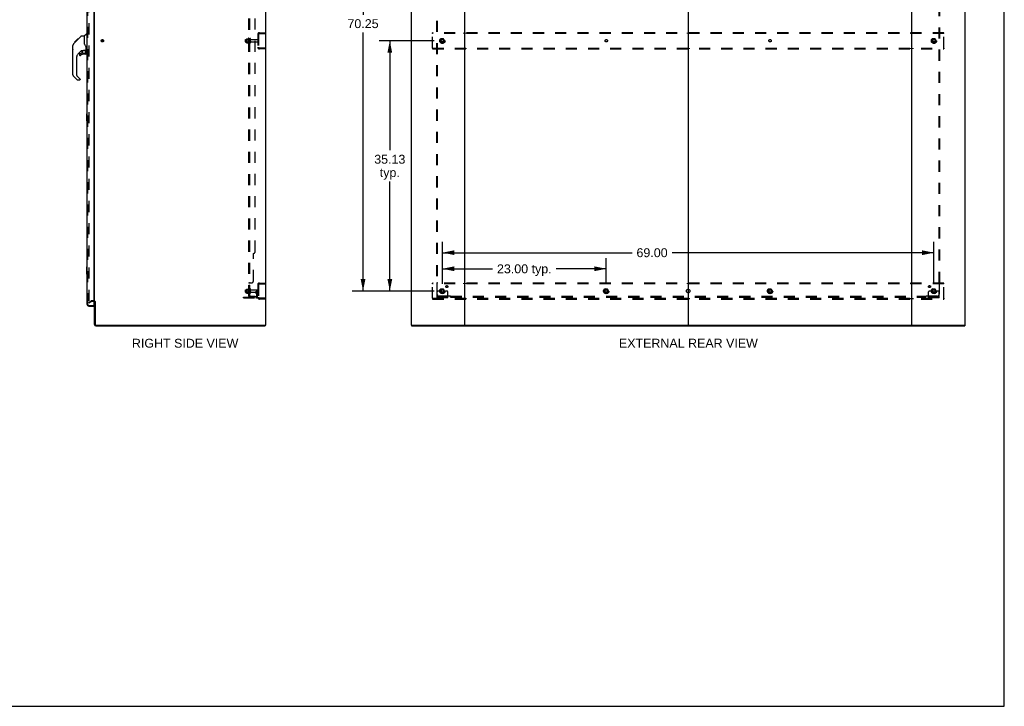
# Model space of a CAD drawing. Header units: inches. Extents: x 0 to 283, y 0 to 183.
# Tile 60 of 63: x 145 to 283, y 0 to 96. Entities that reach past the tile are written whole.
import ezdxf

# ---------------------------------------------------------------- set-up
doc = ezdxf.new("R2010")
doc.units = ezdxf.units.IN
doc.header["$LTSCALE"] = 15.583333
doc.header["$MEASUREMENT"] = 0
doc.linetypes.add('DOT', pattern=[0.2, 0.1, -0.1])
doc.linetypes.add('HIDDEN', pattern=[0.2, 0.1, -0.1])
doc.layers.get('0').update_dxf_attribs({"linetype": 'CONTINUOUS'})
for name, color, linetype in [('DEFAULT_2', 8, 'HIDDEN'), ('DIMENSIONS', 7, 'CONTINUOUS'), ('LEFTHAND_DOOR_ASSEMBLY', 7, 'CONTINUOUS'), ('RIGHTHAND_DOOR_ASSEMBLY', 7, 'CONTINUOUS'), ('SUBPANEL', 7, 'CONTINUOUS')]:
    doc.layers.add(name, color=color, linetype=linetype)
doc.styles.get("Standard").update_dxf_attribs({"font": 'arial.ttf'})
doc.dimstyles.new('DIMSTYLE_1', dxfattribs={"dimtxt": 1.25, "dimasz": 1.666667, "dimexe": 0.09, "dimexo": 0.07, "dimgap": 0.0375, "dimtad": 0, "dimtih": 1, "dimtoh": 1, "dimzin": 4, "dimdsep": 46, "dimtxsty": 'Standard', "dimblk": '_FILLED', "dimblk1": '_FILLED', "dimblk2": '_FILLED', "dimcen": 0.09, "dimadec": 3, "dimazin": 1, "dimtfac": 1, "dimtdec": 3, "dimtofl": 0, "dimtmove": 0, "dimatfit": 3, "dimldrblk": '_FILLED', "dimfxl": 0, "dimtolj": 1, "dimtzin": 4, "dimarcsym": 0})

# ---------------------------------------------------------------- blocks, each defined once
blk = doc.blocks.new('_FILLED')
at = {"color": 0, "linetype": 'ByBlock'}
blk.add_solid([(0, 0), (-1, 0.2), (-1, -0.2)], dxfattribs=at)
blk = doc.blocks.new('*D2')
at = {"layer": 'DIMENSIONS', "color": 2, "linetype": 'Continuous'}
for p, q in [((154.68, 125.74), (159.51, 125.74)), ((177.31, 125.74), (172.48, 125.74))]:
    blk.add_line(p, q, dxfattribs=at)
at = {"layer": 'DIMENSIONS', "color": 2, "linetype": 'Continuous', "xscale": 1.6666666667, "yscale": 1.6666666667, "zscale": 1.6666666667, "rotation": 180}
blk.add_blockref('_FILLED', (154.68, 125.74), dxfattribs=at)
at = {"layer": 'DIMENSIONS', "color": 2, "linetype": 'Continuous', "xscale": 1.6666666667, "yscale": 1.6666666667, "zscale": 1.6666666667}
blk.add_blockref('_FILLED', (177.31, 125.74), dxfattribs=at)
at = {"layer": 'DIMENSIONS', "color": 2, "linetype": 'Continuous', "insert": (166, 126.36), "char_height": 1.25, "width": 11.7286, "attachment_point": 2, "line_spacing_factor": 0.9}
blk.add_mtext('22.63 USABLE\\PDEPTH', dxfattribs=at)
blk = doc.blocks.new('*D3')
at = {"layer": 'DIMENSIONS', "color": 2, "linetype": 'Continuous'}
for p, q in [((204.46, 59.29), (204.46, 62.91)), ((227.46, 59.29), (227.46, 62.91)), ((204.46, 61.41), (211.5, 61.41)), ((227.46, 61.41), (220.42, 61.41))]:
    blk.add_line(p, q, dxfattribs=at)
at = {"layer": 'DIMENSIONS', "color": 2, "linetype": 'Continuous', "xscale": 1.6666666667, "yscale": 1.6666666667, "zscale": 1.6666666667, "rotation": 180}
blk.add_blockref('_FILLED', (204.46, 61.41), dxfattribs=at)
at = {"layer": 'DIMENSIONS', "color": 2, "linetype": 'Continuous', "xscale": 1.6666666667, "yscale": 1.6666666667, "zscale": 1.6666666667}
blk.add_blockref('_FILLED', (227.46, 61.41), dxfattribs=at)
at = {"layer": 'DIMENSIONS', "color": 2, "linetype": 'Continuous', "insert": (215.96, 62.03), "char_height": 1.25, "width": 7.6626, "attachment_point": 2, "line_spacing_factor": 0.9}
blk.add_mtext('23.00 typ.', dxfattribs=at)
blk = doc.blocks.new('*D4')
at = {"layer": 'DIMENSIONS', "color": 2, "linetype": 'Continuous'}
for p, q in [((203.29, 128.54), (191.82, 128.54)), ((193.32, 128.54), (193.32, 97.07)), ((193.32, 58.29), (193.32, 94.57)), ((203.29, 58.29), (191.82, 58.29))]:
    blk.add_line(p, q, dxfattribs=at)
at = {"layer": 'DIMENSIONS', "color": 2, "linetype": 'Continuous', "xscale": 1.6666666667, "yscale": 1.6666666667, "zscale": 1.6666666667}
for p, rotation in [((193.32, 128.54), 90), ((193.32, 58.29), 270)]:
    blk.add_blockref('_FILLED', p, dxfattribs=dict(at, rotation=rotation))
at = {"layer": 'DIMENSIONS', "color": 2, "linetype": 'Continuous', "insert": (193.32, 96.44), "char_height": 1.25, "width": 4.368, "attachment_point": 2, "line_spacing_factor": 0.9}
blk.add_mtext('70.25', dxfattribs=at)
blk = doc.blocks.new('*D5')
at = {"layer": 'DIMENSIONS', "color": 2, "linetype": 'Continuous'}
for p, q in [((204.46, 59.29), (204.46, 65.17)), ((273.46, 59.29), (273.46, 65.17)), ((204.46, 63.67), (231.08, 63.67)), ((273.46, 63.67), (236.7, 63.67))]:
    blk.add_line(p, q, dxfattribs=at)
at = {"layer": 'DIMENSIONS', "color": 2, "linetype": 'Continuous', "xscale": 1.6666666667, "yscale": 1.6666666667, "zscale": 1.6666666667, "rotation": 180}
blk.add_blockref('_FILLED', (204.46, 63.67), dxfattribs=at)
at = {"layer": 'DIMENSIONS', "color": 2, "linetype": 'Continuous', "xscale": 1.6666666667, "yscale": 1.6666666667, "zscale": 1.6666666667}
blk.add_blockref('_FILLED', (273.46, 63.67), dxfattribs=at)
at = {"layer": 'DIMENSIONS', "color": 2, "linetype": 'Continuous', "insert": (233.89, 64.29), "char_height": 1.25, "width": 4.368, "attachment_point": 2, "line_spacing_factor": 0.9}
blk.add_mtext('69.00', dxfattribs=at)
blk = doc.blocks.new('*D6')
at = {"layer": 'DIMENSIONS', "color": 2, "linetype": 'Continuous'}
for p, q in [((203.29, 93.41), (195.58, 93.41)), ((197.08, 93.41), (197.08, 78.04)), ((197.08, 58.29), (197.08, 73.66)), ((203.29, 58.29), (195.58, 58.29))]:
    blk.add_line(p, q, dxfattribs=at)
at = {"layer": 'DIMENSIONS', "color": 2, "linetype": 'Continuous', "xscale": 1.6666666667, "yscale": 1.6666666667, "zscale": 1.6666666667}
for p, rotation in [((197.08, 93.41), 90), ((197.08, 58.29), 270)]:
    blk.add_blockref('_FILLED', p, dxfattribs=dict(at, rotation=rotation))
at = {"layer": 'DIMENSIONS', "color": 2, "linetype": 'Continuous', "insert": (197.08, 77.41), "char_height": 1.25, "width": 4.368, "attachment_point": 2, "line_spacing_factor": 0.9}
blk.add_mtext('35.13\\Ptyp.', dxfattribs=at)

msp = doc.modelspace()

# ---------------------------------------------------------------- linework, layer by layer
at = {"color": 7, "linetype": 'Continuous'}
for p, q in [((283.333, 0), (283.333, 183.333)), ((238.961, 133.308), (238.961, 53.516)), ((179.585, 53.516), (179.585, 53.412)), ((200.138, 53.516), (200.138, 53.412)), ((207.527, 53.516), (270.394, 53.516)), ((277.784, 53.516), (277.784, 53.412)), ((0, 0), (283.333, 0))]:
    msp.add_line(p, q, dxfattribs=at)
at = {"color": 3, "linetype": 'Continuous'}
for p, q in [((179.637, 133.308), (179.637, 53.516)), ((200.086, 133.308), (200.086, 53.516)), ((207.586, 133.308), (207.586, 53.516)), ((270.336, 53.516), (270.336, 133.308)), ((277.836, 53.516), (277.836, 133.308)), ((155.637, 56.86), (155.637, 129.964)), ((155.637, 53.601), (155.637, 56.829)), ((155.741, 56.83), (155.741, 53.606)), ((155.826, 53.412), (179.585, 53.412)), ((155.831, 53.516), (179.637, 53.516)), ((200.086, 53.516), (207.527, 53.516)), ((200.138, 53.412), (277.784, 53.412)), ((270.394, 53.516), (277.836, 53.516))]:
    msp.add_line(p, q, dxfattribs=at)
for centre, radius, start, end in [((155.552, 56.723), 0.085, 0, 85.95069), ((155.826, 53.601), 0.189, 180, 270), ((155.831, 53.606), 0.09, 180, 270)]:
    msp.add_arc(centre, radius, start, end, dxfattribs=at)
at = {"color": 7, "linetype": 'Continuous'}
for centre, radius, start, end in [((155.552, 56.723), 0.189, 34.02865, 46.48705), ((155.826, 53.601), 0.085, 184.4898, 265.5102)]:
    msp.add_arc(centre, radius, start, end, dxfattribs=at)
at = {"layer": 'DEFAULT_2', "color": 8, "linetype": 'HIDDEN'}
for p, q in [((154.825, 130.147), (154.825, 56.678)), ((178.533, 94.291), (178.533, 92.534)), ((178.637, 94.291), (178.637, 92.534)), ((178.78, 94.537), (179.533, 94.537)), ((178.78, 94.433), (179.533, 94.433)), ((179.063, 94.537), (179.063, 94.433)), ((179.533, 94.537), (179.533, 94.433)), ((203.086, 94.433), (203.086, 94.537)), ((274.836, 94.537), (203.086, 94.537)), ((203.086, 92.391), (203.086, 94.433)), ((274.836, 94.433), (203.086, 94.433)), ((207.436, 94.537), (207.436, 94.433)), ((207.736, 94.433), (207.736, 94.537)), ((238.811, 94.537), (238.811, 94.433)), ((239.111, 94.433), (239.111, 94.537)), ((270.186, 94.537), (270.186, 94.433)), ((270.486, 94.537), (270.486, 94.433)), ((274.836, 94.433), (274.836, 94.537)), ((274.836, 92.391), (274.836, 94.433)), ((176.808, 93.255), (176.808, 93.57)), ((176.838, 93.6), (177.433, 93.6)), ((176.838, 93.225), (177.433, 93.225)), ((176.972, 93.668), (176.972, 93.157)), ((176.992, 93.596), (176.972, 93.616)), ((176.992, 93.229), (176.972, 93.209)), ((176.983, 93.69), (177.21, 93.69)), ((176.983, 93.135), (177.21, 93.135)), ((177.288, 93.596), (176.992, 93.596)), ((176.992, 93.596), (176.992, 93.229)), ((177.288, 93.229), (176.992, 93.229)), ((177.238, 93.768), (177.238, 93.056)), ((177.288, 93.596), (177.308, 93.616)), ((177.288, 93.596), (177.288, 93.229)), ((177.288, 93.229), (177.308, 93.209)), ((177.308, 93.746), (177.308, 93.078)), ((177.433, 93.155), (177.433, 93.67)), ((177.543, 93.155), (177.543, 93.67)), ((177.606, 93.577), (178.503, 93.577)), ((177.606, 93.247), (178.503, 93.247)), ((204.297, 93.685), (204.143, 93.417)), ((204.143, 93.407), (204.297, 93.14)), ((204.615, 93.69), (204.306, 93.69)), ((204.615, 93.135), (204.306, 93.135)), ((204.778, 93.417), (204.624, 93.685)), ((204.624, 93.14), (204.778, 93.407)), ((273.297, 93.685), (273.143, 93.417)), ((273.143, 93.407), (273.297, 93.14)), ((273.615, 93.69), (273.306, 93.69)), ((273.615, 93.135), (273.306, 93.135)), ((273.778, 93.417), (273.624, 93.685)), ((273.624, 93.14), (273.778, 93.407)), ((179.533, 92.391), (178.78, 92.391)), ((179.533, 92.287), (178.78, 92.287)), ((179.063, 92.391), (179.063, 92.287)), ((179.533, 92.391), (179.533, 92.287)), ((203.086, 92.391), (203.086, 92.287)), ((203.086, 92.391), (274.836, 92.391)), ((203.086, 92.287), (274.836, 92.287)), ((207.436, 92.391), (207.436, 92.287)), ((207.736, 92.391), (207.736, 92.287)), ((238.811, 92.391), (238.811, 92.287)), ((239.111, 92.391), (239.111, 92.287)), ((270.186, 92.391), (270.186, 92.287)), ((270.486, 92.391), (270.486, 92.287)), ((274.836, 92.391), (274.836, 92.287)), ((176.808, 58.13), (176.808, 58.445)), ((176.838, 58.475), (177.433, 58.475)), ((176.838, 58.1), (177.433, 58.1)), ((176.972, 58.543), (176.972, 58.032)), ((176.992, 58.471), (176.972, 58.491)), ((176.992, 58.104), (176.972, 58.084)), ((176.983, 58.565), (177.21, 58.565)), ((177.288, 58.471), (176.992, 58.471)), ((176.992, 58.471), (176.992, 58.104)), ((177.288, 58.104), (176.992, 58.104)), ((177.238, 58.643), (177.238, 57.931)), ((177.288, 58.471), (177.308, 58.491)), ((177.288, 58.471), (177.288, 58.104)), ((177.288, 58.104), (177.308, 58.084)), ((177.308, 58.621), (177.308, 57.953)), ((177.433, 58.03), (177.433, 58.545)), ((177.543, 58.03), (177.543, 58.545)), ((177.606, 58.452), (178.503, 58.452)), ((177.606, 58.122), (178.503, 58.122)), ((178.339, 58.287), (178.429, 58.287)), ((178.339, 57.947), (178.339, 58.287)), ((178.443, 58.112), (178.339, 58.112)), ((178.429, 58.287), (178.533, 58.287)), ((178.429, 57.586), (178.429, 58.287)), ((178.443, 57.947), (178.443, 58.287)), ((178.533, 58.287), (178.494, 58.287)), ((178.533, 59.166), (178.533, 57.409)), ((178.637, 59.166), (178.637, 57.409)), ((178.78, 59.412), (179.533, 59.412)), ((178.78, 59.308), (179.533, 59.308)), ((179.063, 59.412), (179.063, 59.308)), ((179.533, 59.412), (179.533, 59.308)), ((203.086, 59.308), (203.086, 59.412)), ((274.836, 59.412), (203.086, 59.412)), ((203.086, 57.266), (203.086, 59.308)), ((274.836, 59.308), (203.086, 59.308)), ((203.711, 57.339), (203.711, 58.162)), ((203.925, 58.287), (203.836, 58.287)), ((204.046, 58.287), (203.925, 58.287)), ((204.286, 58.287), (204.046, 58.287)), ((204.297, 58.56), (204.143, 58.292)), ((204.143, 58.282), (204.297, 58.015)), ((204.615, 58.565), (204.306, 58.565)), ((204.778, 58.292), (204.624, 58.56)), ((204.624, 58.015), (204.778, 58.282)), ((204.636, 58.287), (204.875, 58.287)), ((204.996, 58.287), (204.875, 58.287)), ((205.086, 58.287), (204.996, 58.287)), ((205.211, 57.339), (205.211, 58.162)), ((207.436, 59.412), (207.436, 59.308)), ((207.736, 59.308), (207.736, 59.412)), ((227.297, 58.56), (227.143, 58.292)), ((227.143, 58.282), (227.297, 58.015)), ((227.615, 58.565), (227.306, 58.565)), ((227.778, 58.292), (227.624, 58.56)), ((227.624, 58.015), (227.778, 58.282)), ((238.811, 59.412), (238.811, 59.308)), ((239.111, 59.308), (239.111, 59.412)), ((250.297, 58.56), (250.143, 58.292)), ((250.143, 58.282), (250.297, 58.015)), ((250.615, 58.565), (250.306, 58.565)), ((250.778, 58.292), (250.624, 58.56)), ((250.624, 58.015), (250.778, 58.282)), ((270.186, 59.412), (270.186, 59.308)), ((270.486, 59.412), (270.486, 59.308)), ((272.711, 57.339), (272.711, 58.162)), ((272.925, 58.287), (272.836, 58.287)), ((273.046, 58.287), (272.925, 58.287)), ((273.286, 58.287), (273.046, 58.287)), ((273.297, 58.56), (273.143, 58.292)), ((273.143, 58.282), (273.297, 58.015)), ((273.615, 58.565), (273.306, 58.565)), ((273.778, 58.292), (273.624, 58.56)), ((273.624, 58.015), (273.778, 58.282)), ((273.636, 58.287), (273.875, 58.287)), ((273.996, 58.287), (273.875, 58.287)), ((274.086, 58.287), (273.996, 58.287)), ((274.211, 57.339), (274.211, 58.162)), ((274.836, 59.308), (274.836, 59.412)), ((274.836, 57.266), (274.836, 59.308)), ((154.825, 56.698), (155.164, 56.894)), ((154.877, 56.608), (154.825, 56.698)), ((154.877, 56.608), (155.216, 56.804)), ((155.552, 56.912), (155.233, 56.912)), ((155.552, 56.808), (155.233, 56.808)), ((176.533, 57.443), (178.287, 57.443)), ((176.533, 57.339), (176.533, 57.443)), ((176.533, 57.339), (178.287, 57.339)), ((176.78, 57.339), (176.78, 57.443)), ((176.983, 58.01), (177.21, 58.01)), ((177.036, 57.339), (177.036, 57.443)), ((178.361, 57.88), (178.409, 57.812)), ((178.445, 57.941), (178.494, 57.873)), ((179.533, 57.266), (178.78, 57.266)), ((179.533, 57.162), (178.78, 57.162)), ((179.063, 57.266), (179.063, 57.162)), ((179.533, 57.266), (179.533, 57.162)), ((203.086, 57.266), (274.836, 57.266)), ((203.086, 57.266), (203.086, 57.162)), ((203.086, 57.162), (274.836, 57.162)), ((205.211, 57.443), (203.711, 57.443)), ((205.211, 57.339), (203.711, 57.339)), ((203.958, 57.339), (203.958, 57.443)), ((204.214, 57.339), (204.214, 57.443)), ((204.615, 58.01), (204.306, 58.01)), ((204.708, 57.339), (204.708, 57.443)), ((204.964, 57.339), (204.964, 57.443)), ((207.436, 57.266), (207.436, 57.162)), ((207.736, 57.266), (207.736, 57.162)), ((227.615, 58.01), (227.306, 58.01)), ((238.811, 57.266), (238.811, 57.162)), ((239.111, 57.266), (239.111, 57.162)), ((250.615, 58.01), (250.306, 58.01)), ((270.186, 57.266), (270.186, 57.162)), ((270.486, 57.266), (270.486, 57.162)), ((274.211, 57.443), (272.711, 57.443)), ((274.211, 57.339), (272.711, 57.339)), ((272.958, 57.339), (272.958, 57.443)), ((273.214, 57.339), (273.214, 57.443)), ((273.615, 58.01), (273.306, 58.01)), ((273.708, 57.339), (273.708, 57.443)), ((273.964, 57.339), (273.964, 57.443)), ((274.836, 57.266), (274.836, 57.162))]:
    msp.add_line(p, q, dxfattribs=at)
for points in [[(154.825, 56.678), (154.825, 56.675), (154.825, 56.673), (154.826, 56.671), (154.826, 56.669), (154.827, 56.667)], [(154.842, 56.658), (154.84, 56.658), (154.838, 56.658), (154.836, 56.659), (154.834, 56.66), (154.833, 56.661), (154.831, 56.662), (154.83, 56.663), (154.828, 56.665), (154.827, 56.667)], [(154.85, 56.66), (154.848, 56.659), (154.846, 56.658), (154.844, 56.658), (154.842, 56.658), (154.842, 56.658)]]:
    msp.add_lwpolyline(points, dxfattribs=at)
for centre, radius in [((156.741, 93.412), 0.164), ((156.741, 93.412), 0.124), ((204.461, 93.412), 0.372), ((204.461, 93.412), 0.356), ((204.461, 93.412), 0.312), ((204.461, 93.412), 0.204), ((204.461, 93.412), 0.188), ((204.461, 93.412), 0.183), ((204.461, 93.412), 0.165), ((273.461, 93.412), 0.372), ((273.461, 93.412), 0.356), ((273.461, 93.412), 0.312), ((273.461, 93.412), 0.204), ((273.461, 93.412), 0.188), ((273.461, 93.412), 0.183), ((273.461, 93.412), 0.165), ((204.461, 58.287), 0.372), ((204.461, 58.287), 0.356), ((204.461, 58.287), 0.312), ((204.461, 58.287), 0.204), ((204.461, 58.287), 0.188), ((204.461, 58.287), 0.183), ((204.461, 58.287), 0.165), ((227.461, 58.287), 0.372), ((227.461, 58.287), 0.356), ((227.461, 58.287), 0.312), ((227.461, 58.287), 0.204), ((227.461, 58.287), 0.188), ((227.461, 58.287), 0.183), ((227.461, 58.287), 0.165), ((250.461, 58.287), 0.372), ((250.461, 58.287), 0.356), ((250.461, 58.287), 0.312), ((250.461, 58.287), 0.204), ((250.461, 58.287), 0.188), ((250.461, 58.287), 0.183), ((250.461, 58.287), 0.165), ((273.461, 58.287), 0.372), ((273.461, 58.287), 0.356), ((273.461, 58.287), 0.312), ((273.461, 58.287), 0.204), ((273.461, 58.287), 0.188), ((273.461, 58.287), 0.183), ((273.461, 58.287), 0.165)]:
    msp.add_circle(centre, radius, dxfattribs=at)
at = {"layer": 'DEFAULT_2', "color": 8, "linetype": 'DOT'}
for centre in [(204.461, 93.412), (227.461, 93.412), (250.461, 93.412), (273.461, 93.412), (204.461, 58.287), (227.461, 58.287), (250.461, 58.287), (273.461, 58.287)]:
    msp.add_circle(centre, 0.17, dxfattribs=at)
at = {"layer": 'DEFAULT_2', "color": 8, "linetype": 'HIDDEN'}
for centre, radius, start, end in [((178.78, 94.291), 0.246, 90, 180), ((178.78, 94.291), 0.142, 90, 180), ((176.838, 93.57), 0.03, 90, 180.00001), ((176.838, 93.255), 0.03, 179.99999, 270), ((177.113, 93.668), 0.141, 174.79195, 180), ((177.113, 93.157), 0.141, 180, 185.20805), ((176.983, 93.68), 0.01, 90, 174.80617), ((176.983, 93.145), 0.01, 185.19383, 270), ((177.192, 93.7), 0.01, 270, 336.03207), ((177.192, 93.125), 0.01, 23.96793, 90), ((177.838, 93.412), 0.698, 149.33687, 156.03207), ((177.838, 93.412), 0.698, 203.96793, 210.66313), ((177.27, 93.746), 0.0384, 0, 145.55034), ((177.27, 93.078), 0.0384, 214.44966, 360), ((177.488, 93.67), 0.055, 360, 180), ((177.488, 93.155), 0.055, 180, 0), ((177.606, 93.64), 0.0625, 180, 270), ((177.606, 93.185), 0.0625, 90, 180), ((178.503, 93.547), 0.03, 360, 90), ((178.503, 93.277), 0.03, 270, 0), ((204.152, 93.412), 0.01, 150.01268, 209.98829), ((204.306, 93.68), 0.01, 90.01235, 149.98915), ((204.306, 93.145), 0.01, 210.01204, 269.98872), ((204.615, 93.68), 0.01, 30.01204, 89.98872), ((204.615, 93.145), 0.01, 270.01235, 329.98915), ((204.769, 93.412), 0.01, 330.01268, 29.98829), ((273.152, 93.412), 0.01, 150.01268, 209.98829), ((273.306, 93.68), 0.01, 90.01235, 149.98915), ((273.306, 93.145), 0.01, 210.01204, 269.98872), ((273.615, 93.68), 0.01, 30.01204, 89.98872), ((273.615, 93.145), 0.01, 270.01235, 329.98915), ((273.769, 93.412), 0.01, 330.01268, 29.98829), ((178.78, 92.534), 0.246, 180, 270), ((178.78, 92.534), 0.142, 180, 270), ((176.838, 58.445), 0.03, 90, 180.00001), ((176.838, 58.13), 0.03, 179.99999, 270), ((177.113, 58.543), 0.141, 174.79195, 180), ((176.983, 58.555), 0.01, 90, 174.80617), ((177.192, 58.575), 0.01, 270, 336.03207), ((177.838, 58.287), 0.698, 149.33687, 156.03207), ((177.27, 58.621), 0.0384, 0, 145.55034), ((177.488, 58.545), 0.055, 360, 180), ((177.606, 58.515), 0.0625, 180, 270), ((177.606, 58.06), 0.0625, 90, 180), ((178.503, 58.422), 0.03, 360, 90), ((178.503, 58.152), 0.03, 270, 0), ((178.78, 59.166), 0.246, 90, 180), ((178.78, 59.166), 0.142, 90, 180), ((203.836, 58.162), 0.125, 90, 180), ((204.152, 58.287), 0.01, 150.01268, 209.98829), ((204.461, 58.287), 0.175, 180, 360), ((204.306, 58.555), 0.01, 90.01235, 149.98915), ((204.615, 58.555), 0.01, 30.01204, 89.98872), ((204.769, 58.287), 0.01, 330.01268, 29.98829), ((205.086, 58.162), 0.125, 0, 90), ((227.152, 58.287), 0.01, 150.01268, 209.98829), ((227.306, 58.555), 0.01, 90.01235, 149.98915), ((227.615, 58.555), 0.01, 30.01204, 89.98872), ((227.769, 58.287), 0.01, 330.01268, 29.98829), ((250.152, 58.287), 0.01, 150.01268, 209.98829), ((250.306, 58.555), 0.01, 90.01235, 149.98915), ((250.615, 58.555), 0.01, 30.01204, 89.98872), ((250.769, 58.287), 0.01, 330.01268, 29.98829), ((272.836, 58.162), 0.125, 90, 180), ((273.152, 58.287), 0.01, 150.01268, 209.98829), ((273.461, 58.287), 0.175, 180, 360), ((273.306, 58.555), 0.01, 90.01235, 149.98915), ((273.615, 58.555), 0.01, 30.01204, 89.98872), ((273.769, 58.287), 0.01, 330.01268, 29.98829), ((274.086, 58.162), 0.125, 0, 90), ((155.233, 56.775), 0.137, 90, 120), ((155.233, 56.775), 0.033, 90, 120), ((155.552, 56.723), 0.189, 46.48705, 90), ((155.552, 56.723), 0.085, 85.95069, 90), ((155.552, 56.723), 0.189, 0, 34.02865), ((177.113, 58.032), 0.141, 180, 185.20805), ((176.983, 58.02), 0.01, 185.19383, 270), ((177.192, 58), 0.01, 23.96793, 90), ((177.838, 58.287), 0.698, 203.96793, 210.66313), ((177.27, 57.953), 0.0384, 214.44966, 360), ((177.488, 58.03), 0.055, 180, 0), ((178.287, 57.586), 0.246, 270, 360), ((178.287, 57.586), 0.142, 270, 360), ((178.453, 57.947), 0.114, 180, 215.75389), ((178.325, 57.751), 0.104, 0, 35.75389), ((178.453, 57.947), 0.01, 180, 215.75389), ((178.325, 57.751), 0.208, 0, 35.75389), ((178.78, 57.409), 0.246, 180, 270), ((178.78, 57.409), 0.142, 180, 270), ((204.306, 58.02), 0.01, 210.01204, 269.98872), ((204.615, 58.02), 0.01, 270.01235, 329.98915), ((227.306, 58.02), 0.01, 210.01204, 269.98872), ((227.615, 58.02), 0.01, 270.01235, 329.98915), ((250.306, 58.02), 0.01, 210.01204, 269.98872), ((250.615, 58.02), 0.01, 270.01235, 329.98915), ((273.306, 58.02), 0.01, 210.01204, 269.98872), ((273.615, 58.02), 0.01, 270.01235, 329.98915)]:
    msp.add_arc(centre, radius, start, end, dxfattribs=at)
at = {"layer": 'LEFTHAND_DOOR_ASSEMBLY', "color": 8, "linetype": 'HIDDEN'}
for p, q in [((154.683, 56.409), (154.683, 130.416)), ((154.826, 56.266), (155.538, 56.266))]:
    msp.add_line(p, q, dxfattribs=at)
at = {"layer": 'LEFTHAND_DOOR_ASSEMBLY', "color": 7, "linetype": 'Continuous'}
for p, q in [((152.591, 92.706), (152.611, 92.726)), ((152.591, 92.229), (152.591, 92.706)), ((152.591, 92.229), (152.611, 92.21))]:
    msp.add_line(p, q, dxfattribs=at)
for centre, radius, start, end in [((153.044, 92.741), 0.433, 137.27268, 137.76144), ((153.595, 91.54), 0.0787, 90, 180), ((153.595, 91.421), 0.0787, 180, 309.5212), ((154.382, 91.619), 0.0787, 270, 360), ((154.264, 91.857), 0.197, 4.49984, 45), ((154.441, 92.095), 0.0197, 270, 360), ((153.004, 88.654), 0.394, 180, 225), ((153.234, 87.979), 0.0787, 225, 270), ((153.516, 87.979), 0.0787, 270, 347.64639)]:
    msp.add_arc(centre, radius, start, end, dxfattribs=at)
at = {"layer": 'LEFTHAND_DOOR_ASSEMBLY', "color": 8, "linetype": 'HIDDEN'}
msp.add_arc((154.826, 56.409), 0.142, 180, 270, dxfattribs=at)
at = {"layer": 'RIGHTHAND_DOOR_ASSEMBLY', "color": 3, "linetype": 'Continuous'}
for p, q in [((154.579, 56.409), (154.579, 130.416)), ((155.558, 130.538), (155.558, 56.286)), ((154.826, 56.162), (155.558, 56.162))]:
    msp.add_line(p, q, dxfattribs=at)
at = {"layer": 'RIGHTHAND_DOOR_ASSEMBLY', "color": 8, "linetype": 'HIDDEN'}
for p, q in [((154.683, 56.409), (154.683, 130.416)), ((154.826, 56.266), (155.538, 56.266))]:
    msp.add_line(p, q, dxfattribs=at)
at = {"layer": 'RIGHTHAND_DOOR_ASSEMBLY', "color": 7, "linetype": 'Continuous'}
for p, q in [((153.144, 93.454), (153.769, 94.078)), ((153.824, 94.101), (154.185, 94.101)), ((154.185, 94.101), (154.185, 92.997)), ((154.191, 94.107), (154.489, 94.405)), ((154.579, 94.416), (154.517, 94.416)), ((152.611, 88.654), (152.611, 92.757)), ((152.726, 93.034), (153.004, 93.313)), ((152.832, 93.208), (152.835, 93.211)), ((152.832, 93.208), (152.898, 93.208)), ((152.835, 93.211), (152.902, 93.211)), ((152.836, 93.212), (153.245, 93.622)), ((152.836, 93.212), (152.903, 93.212)), ((152.984, 93.293), (152.917, 93.293)), ((153.003, 93.38), (153.07, 93.38)), ((153.004, 93.313), (153.137, 93.446)), ((153.031, 93.34), (153.004, 93.313)), ((153.065, 93.374), (153.031, 93.34)), ((153.108, 93.418), (153.065, 93.374)), ((153.152, 93.462), (153.086, 93.462)), ((153.144, 93.454), (153.108, 93.418)), ((153.162, 93.538), (153.229, 93.538)), ((153.245, 93.622), (153.247, 93.624)), ((153.312, 93.622), (153.245, 93.622)), ((153.246, 93.622), (153.313, 93.622)), ((153.247, 93.624), (153.314, 93.624)), ((154.205, 93.006), (154.185, 93.059)), ((154.233, 92.94), (154.205, 93.006)), ((153.797, 92.039), (153.295, 91.538)), ((153.516, 91.54), (153.516, 91.421)), ((153.595, 91.619), (153.747, 91.619)), ((153.756, 91.622), (153.828, 91.694)), ((153.831, 92.029), (153.831, 91.703)), ((153.873, 92.034), (153.961, 92.034)), ((154.146, 92.076), (154.441, 92.076)), ((154.382, 91.54), (154.146, 91.54)), ((154.324, 92.076), (154.403, 91.996)), ((154.396, 91.988), (154.389, 91.982)), ((154.441, 91.857), (154.461, 91.857)), ((154.461, 92.074), (154.461, 92.48)), ((154.461, 91.619), (154.461, 91.857)), ((154.5, 92.034), (154.579, 92.034)), ((153.122, 91.12), (153.122, 88.568)), ((153.145, 88.513), (153.581, 88.077)), ((153.178, 87.923), (152.726, 88.376)), ((153.516, 87.9), (153.234, 87.9)), ((153.595, 88.044), (153.595, 87.979)), ((154.519, 83.147), (154.519, 82.177)), ((154.579, 83.162), (154.534, 83.162)), ((154.566, 83.062), (154.566, 82.262)), ((154.534, 82.162), (154.579, 82.162)), ((154.519, 61.647), (154.519, 60.677)), ((154.579, 61.662), (154.534, 61.662)), ((154.566, 61.562), (154.566, 60.762)), ((154.534, 60.662), (154.579, 60.662)), ((155.538, 56.266), (155.558, 56.266)), ((155.558, 56.266), (155.558, 56.162))]:
    msp.add_line(p, q, dxfattribs=at)
for points in [[(153.769, 94.078), (153.776, 94.085), (153.785, 94.091), (153.794, 94.095), (153.804, 94.098), (153.814, 94.1), (153.824, 94.101)], [(152.726, 93.034), (152.706, 93.013), (152.68, 92.98), (152.659, 92.945), (152.641, 92.908), (152.627, 92.869), (152.617, 92.829), (152.612, 92.788), (152.611, 92.757)], [(154.408, 92.651), (154.357, 92.724), (154.308, 92.802), (154.267, 92.873), (154.233, 92.94)], [(154.461, 92.48), (154.46, 92.504), (154.455, 92.538), (154.447, 92.572), (154.434, 92.604), (154.419, 92.633), (154.408, 92.651)], [(153.961, 92.034), (153.962, 92.034), (153.97, 92.035), (153.979, 92.037), (153.989, 92.04), (154, 92.044), (154.014, 92.049), (154.028, 92.054), (154.045, 92.06), (154.062, 92.064), (154.081, 92.069), (154.1, 92.072), (154.119, 92.074), (154.138, 92.075), (154.146, 92.076)], [(154.441, 91.857), (154.44, 91.871), (154.439, 91.884), (154.436, 91.898), (154.432, 91.911), (154.427, 91.924), (154.422, 91.937), (154.415, 91.949), (154.407, 91.961), (154.399, 91.972), (154.389, 91.982)], [(154.403, 91.996), (154.403, 91.996), (154.403, 91.995), (154.402, 91.994), (154.401, 91.993), (154.399, 91.992), (154.396, 91.988)], [(154.564, 83.098), (154.565, 83.093), (154.565, 83.087), (154.565, 83.081), (154.566, 83.075), (154.566, 83.068), (154.566, 83.062)], [(154.566, 82.262), (154.566, 82.256), (154.566, 82.25), (154.565, 82.244), (154.565, 82.238), (154.565, 82.232), (154.564, 82.226)], [(154.564, 61.598), (154.565, 61.593), (154.565, 61.587), (154.565, 61.581), (154.566, 61.575), (154.566, 61.568), (154.566, 61.562)], [(154.566, 60.762), (154.566, 60.756), (154.566, 60.75), (154.565, 60.744), (154.565, 60.738), (154.565, 60.732), (154.564, 60.726)]]:
    msp.add_lwpolyline(points, dxfattribs=at)
msp.add_circle((154.146, 91.836), 0.217, dxfattribs=at)
for centre, radius, start, end in [((154.205, 94.093), 0.0197, 135, 180), ((154.517, 94.377), 0.0394, 90, 135), ((153.044, 92.741), 0.433, 137.27268, 137.76144), ((153.713, 91.12), 0.591, 135, 180), ((153.595, 91.54), 0.0787, 90, 180), ((153.595, 91.421), 0.0787, 180, 309.5212), ((154.146, 90.753), 0.787, 90, 129.5212), ((153.873, 91.837), 0.197, 90, 135), ((153.747, 91.631), 0.0118, 270, 315), ((153.819, 91.703), 0.0118, 315, 360), ((154.382, 91.619), 0.0787, 270, 360), ((154.264, 91.857), 0.197, 0, 45), ((154.441, 92.095), 0.0197, 270, 360), ((154.5, 92.074), 0.0394, 180, 270), ((153.004, 88.654), 0.394, 180, 225), ((153.201, 88.568), 0.0787, 180, 225), ((153.234, 87.979), 0.0787, 225, 270), ((153.516, 87.979), 0.0787, 270, 360), ((153.548, 88.044), 0.0472, 0, 45), ((154.534, 83.147), 0.015, 90, 180), ((154.564, 83.147), 0.015, 0, 90), ((154.534, 82.177), 0.015, 180, 270), ((154.564, 82.177), 0.015, 270, 360), ((154.534, 61.647), 0.015, 90, 180), ((154.564, 61.647), 0.015, 0, 90), ((154.534, 60.677), 0.015, 180, 270), ((154.564, 60.677), 0.015, 270, 360), ((154.743, 56.552), 0.26, 270, 272.59369)]:
    msp.add_arc(centre, radius, start, end, dxfattribs=at)
at = {"layer": 'RIGHTHAND_DOOR_ASSEMBLY', "color": 3, "linetype": 'Continuous'}
for centre, radius, start, end in [((154.826, 56.409), 0.246, 180, 270), ((155.538, 56.286), 0.02, 270, 360)]:
    msp.add_arc(centre, radius, start, end, dxfattribs=at)
at = {"layer": 'RIGHTHAND_DOOR_ASSEMBLY', "color": 8, "linetype": 'HIDDEN'}
msp.add_arc((154.826, 56.409), 0.142, 180, 270, dxfattribs=at)
at = {"layer": 'SUBPANEL', "color": 8, "linetype": 'HIDDEN'}
for p, q in [((177.308, 57.568), (177.308, 129.256)), ((177.433, 57.568), (177.433, 129.256)), ((203.617, 127.381), (203.617, 59.443)), ((203.742, 127.381), (203.742, 59.443)), ((274.179, 59.443), (274.179, 127.381)), ((274.304, 59.443), (274.304, 127.381)), ((178.183, 63.818), (178.183, 123.006)), ((177.433, 93.662), (177.308, 93.662)), ((177.433, 93.162), (177.308, 93.162)), ((177.933, 59.693), (177.933, 63.568)), ((203.742, 63.568), (203.617, 63.568)), ((274.179, 63.568), (274.304, 63.568)), ((177.343, 59.433), (177.335, 59.43)), ((177.36, 59.442), (177.357, 59.44)), ((177.362, 59.443), (177.683, 59.443)), ((203.617, 59.443), (203.783, 59.443)), ((274.138, 59.443), (274.304, 59.443)), ((177.433, 59.408), (177.308, 59.408)), ((177.433, 59.046), (177.308, 59.046)), ((177.433, 58.765), (177.308, 58.765)), ((177.433, 58.537), (177.308, 58.537)), ((203.723, 59.426), (203.73, 59.419)), ((203.742, 57.818), (203.742, 59.408)), ((274.179, 59.408), (274.179, 57.818)), ((177.433, 58.037), (177.308, 58.037)), ((177.433, 57.568), (177.308, 57.568)), ((177.362, 57.53), (177.459, 57.609)), ((177.545, 57.568), (178.183, 57.568)), ((178.183, 57.443), (177.545, 57.443)), ((177.933, 57.568), (177.933, 57.443)), ((178.183, 57.568), (178.183, 57.443)), ((205.581, 57.568), (203.992, 57.568)), ((205.617, 57.443), (205.617, 57.609)), ((205.617, 57.568), (272.304, 57.568)), ((205.617, 57.443), (272.304, 57.443)), ((209.742, 57.568), (209.742, 57.443)), ((268.179, 57.568), (268.179, 57.443)), ((272.304, 57.443), (272.304, 57.609)), ((272.321, 57.55), (272.328, 57.557)), ((273.929, 57.568), (272.34, 57.568))]:
    msp.add_line(p, q, dxfattribs=at)
for points in [[(177.335, 59.43), (177.331, 59.428), (177.327, 59.426)], [(177.362, 59.443), (177.36, 59.442), (177.357, 59.44), (177.354, 59.438), (177.35, 59.436), (177.347, 59.435), (177.343, 59.433)], [(177.459, 59.443), (177.459, 59.441), (177.459, 59.44), (177.459, 59.438), (177.459, 59.436), (177.458, 59.434), (177.457, 59.433), (177.456, 59.431), (177.454, 59.429), (177.453, 59.428), (177.451, 59.426), (177.449, 59.425), (177.447, 59.424)], [(177.459, 59.438), (177.459, 59.436), (177.458, 59.434), (177.457, 59.433), (177.456, 59.431), (177.454, 59.429), (177.453, 59.428), (177.451, 59.426)], [(177.459, 59.443), (177.459, 59.441), (177.459, 59.44)], [(203.703, 59.443), (203.706, 59.442), (203.708, 59.44), (203.71, 59.438), (203.712, 59.436), (203.714, 59.435), (203.716, 59.433), (203.718, 59.431), (203.72, 59.43), (203.721, 59.428), (203.723, 59.426)], [(203.783, 59.443), (203.782, 59.441), (203.781, 59.44), (203.78, 59.438), (203.779, 59.436), (203.778, 59.434), (203.776, 59.433), (203.775, 59.431), (203.773, 59.429), (203.771, 59.428), (203.769, 59.426), (203.767, 59.425), (203.765, 59.424), (203.763, 59.422), (203.76, 59.421), (203.755, 59.418)], [(274.138, 59.443), (274.139, 59.441), (274.14, 59.44), (274.141, 59.438), (274.142, 59.436), (274.143, 59.434), (274.145, 59.433), (274.146, 59.431), (274.148, 59.429), (274.15, 59.428), (274.152, 59.426), (274.154, 59.425), (274.156, 59.424), (274.158, 59.422), (274.161, 59.421)], [(274.218, 59.443), (274.215, 59.442), (274.213, 59.44), (274.211, 59.438), (274.209, 59.436), (274.207, 59.435), (274.205, 59.433), (274.203, 59.431), (274.201, 59.43), (274.2, 59.428), (274.198, 59.426), (274.193, 59.421)], [(177.327, 59.426), (177.324, 59.425), (177.321, 59.423), (177.318, 59.421), (177.315, 59.419), (177.312, 59.417), (177.311, 59.415), (177.309, 59.413), (177.309, 59.411), (177.308, 59.41), (177.308, 59.408)], [(177.315, 59.419), (177.312, 59.417), (177.311, 59.415), (177.309, 59.413), (177.309, 59.411), (177.308, 59.41), (177.308, 59.408)], [(177.447, 59.424), (177.443, 59.421), (177.441, 59.419), (177.439, 59.418), (177.437, 59.416), (177.436, 59.414), (177.435, 59.413), (177.434, 59.411), (177.433, 59.41), (177.433, 59.408)], [(177.439, 59.418), (177.437, 59.416), (177.436, 59.414), (177.435, 59.413), (177.434, 59.411), (177.433, 59.41), (177.433, 59.408)], [(203.73, 59.419), (203.732, 59.417), (203.734, 59.415), (203.736, 59.413), (203.738, 59.411), (203.74, 59.41), (203.742, 59.408)], [(203.755, 59.418), (203.753, 59.416), (203.75, 59.414), (203.748, 59.413), (203.746, 59.411), (203.744, 59.41), (203.742, 59.408)], [(274.161, 59.421), (274.166, 59.418), (274.168, 59.416), (274.171, 59.414), (274.173, 59.413), (274.175, 59.411), (274.177, 59.41), (274.179, 59.408)], [(274.193, 59.421), (274.191, 59.419), (274.189, 59.417), (274.187, 59.415), (274.185, 59.413), (274.183, 59.411), (274.181, 59.41), (274.179, 59.408)], [(177.331, 57.548), (177.327, 57.55), (177.324, 57.551), (177.321, 57.553), (177.318, 57.555), (177.315, 57.557), (177.312, 57.559), (177.311, 57.561), (177.309, 57.563), (177.309, 57.565), (177.308, 57.567), (177.308, 57.568)], [(177.362, 57.53), (177.36, 57.532), (177.357, 57.535), (177.354, 57.537), (177.35, 57.539), (177.347, 57.541), (177.343, 57.543), (177.339, 57.545), (177.331, 57.548)], [(177.374, 57.568), (177.374, 57.568), (177.373, 57.568)], [(177.373, 57.568), (177.373, 57.568), (177.374, 57.568), (177.374, 57.568), (177.375, 57.568), (177.375, 57.568), (177.376, 57.568), (177.376, 57.568)], [(177.437, 57.591), (177.437, 57.591), (177.437, 57.591), (177.437, 57.591), (177.437, 57.591), (177.436, 57.591), (177.436, 57.591), (177.436, 57.59), (177.435, 57.59), (177.434, 57.59), (177.434, 57.589), (177.433, 57.589), (177.433, 57.589), (177.432, 57.588), (177.431, 57.588), (177.431, 57.588), (177.43, 57.587), (177.429, 57.587), (177.429, 57.587), (177.428, 57.586), (177.427, 57.586), (177.426, 57.585), (177.426, 57.585), (177.425, 57.585), (177.424, 57.584), (177.423, 57.584), (177.422, 57.584), (177.422, 57.583), (177.421, 57.583), (177.42, 57.582), (177.419, 57.582), (177.418, 57.582), (177.417, 57.581), (177.416, 57.581), (177.415, 57.58), (177.414, 57.58), (177.413, 57.58), (177.412, 57.579), (177.411, 57.579), (177.41, 57.578), (177.409, 57.578), (177.408, 57.578), (177.407, 57.577), (177.406, 57.577), (177.405, 57.576), (177.404, 57.576), (177.403, 57.576), (177.402, 57.575), (177.401, 57.575), (177.4, 57.575), (177.399, 57.574), (177.398, 57.574), (177.397, 57.574), (177.396, 57.573), (177.395, 57.573), (177.394, 57.573), (177.393, 57.573), (177.392, 57.572), (177.391, 57.572), (177.39, 57.572), (177.389, 57.571), (177.388, 57.571), (177.387, 57.571), (177.386, 57.571), (177.385, 57.571), (177.384, 57.57), (177.383, 57.57), (177.383, 57.57), (177.382, 57.57), (177.381, 57.57), (177.38, 57.569), (177.379, 57.569), (177.378, 57.569), (177.378, 57.569), (177.377, 57.569), (177.376, 57.569), (177.375, 57.569), (177.375, 57.568), (177.374, 57.568), (177.374, 57.568), (177.374, 57.568)], [(177.451, 57.596), (177.447, 57.592), (177.445, 57.59), (177.443, 57.587), (177.441, 57.585), (177.439, 57.582), (177.437, 57.58), (177.436, 57.577), (177.435, 57.575), (177.434, 57.572), (177.433, 57.57), (177.433, 57.568)], [(177.433, 57.588), (177.434, 57.589), (177.434, 57.589), (177.435, 57.59), (177.435, 57.59), (177.436, 57.59), (177.436, 57.591), (177.436, 57.591), (177.437, 57.591), (177.437, 57.591), (177.437, 57.591)], [(177.459, 57.609), (177.459, 57.609), (177.459, 57.608), (177.459, 57.607), (177.459, 57.606), (177.458, 57.604), (177.457, 57.603), (177.456, 57.601), (177.454, 57.6), (177.453, 57.598), (177.451, 57.596)], [(205.594, 57.587), (205.591, 57.582), (205.589, 57.58), (205.588, 57.577), (205.586, 57.575), (205.585, 57.572), (205.583, 57.57), (205.581, 57.568)], [(205.595, 57.555), (205.593, 57.557), (205.591, 57.559), (205.589, 57.561), (205.587, 57.563), (205.585, 57.565), (205.583, 57.567), (205.581, 57.568)], [(205.617, 57.609), (205.615, 57.609), (205.613, 57.608), (205.611, 57.607), (205.609, 57.606), (205.608, 57.604), (205.606, 57.603), (205.604, 57.601), (205.603, 57.6), (205.601, 57.598), (205.6, 57.596), (205.598, 57.594), (205.597, 57.592), (205.595, 57.59), (205.594, 57.587)], [(205.617, 57.53), (205.615, 57.532), (205.613, 57.535), (205.611, 57.537), (205.61, 57.539), (205.608, 57.541), (205.606, 57.543), (205.605, 57.545), (205.603, 57.546), (205.601, 57.548), (205.6, 57.55), (205.595, 57.555)], [(272.304, 57.609), (272.306, 57.609), (272.308, 57.608), (272.31, 57.607), (272.312, 57.606), (272.313, 57.604), (272.315, 57.603), (272.317, 57.601), (272.318, 57.6), (272.32, 57.598), (272.321, 57.596), (272.323, 57.594), (272.324, 57.592), (272.326, 57.59), (272.327, 57.587), (272.33, 57.582)], [(272.304, 57.53), (272.306, 57.532), (272.308, 57.535), (272.31, 57.537), (272.311, 57.539), (272.313, 57.541), (272.315, 57.543), (272.316, 57.545), (272.318, 57.546), (272.32, 57.548), (272.321, 57.55)], [(272.328, 57.557), (272.331, 57.559), (272.333, 57.561), (272.334, 57.563), (272.336, 57.565), (272.338, 57.567), (272.34, 57.568)], [(272.33, 57.582), (272.332, 57.58), (272.333, 57.577), (272.335, 57.575), (272.336, 57.572), (272.338, 57.57), (272.34, 57.568)]]:
    msp.add_lwpolyline(points, dxfattribs=at)
for centre, radius in [((204.461, 93.412), 0.25), ((273.461, 93.412), 0.25), ((204.461, 58.287), 0.25), ((205.079, 58.906), 0.141), ((227.461, 58.287), 0.25), ((238.961, 58.287), 0.25), ((250.461, 58.287), 0.25), ((272.842, 58.906), 0.141), ((273.461, 58.287), 0.25)]:
    msp.add_circle(centre, radius, dxfattribs=at)
for centre, radius, start, end in [((177.933, 63.818), 0.25, 270, 360), ((177.683, 59.693), 0.25, 270, 360), ((177.545, 57.68), 0.237, 180, 270), ((177.545, 57.68), 0.112, 180, 270), ((203.992, 57.818), 0.25, 180, 270), ((273.929, 57.818), 0.25, 270, 360)]:
    msp.add_arc(centre, radius, start, end, dxfattribs=at)

# ---------------------------------------------------------------- texts
at = {"layer": 'DIMENSIONS', "color": 2, "linetype": 'Continuous', "char_height": 1.25, "attachment_point": 2, "line_spacing_factor": 0.9}
for s, insert, width in [('RIGHT SIDE VIEW', (168.351, 51.584), 14.90706), ('EXTERNAL REAR VIEW', (238.99, 51.596), 19.46097)]:
    msp.add_mtext(s, dxfattribs=dict(at, insert=insert, width=width))

# ---------------------------------------------------------------- dimensions: what is measured, and where the dimension line sits
at = {"layer": 'DIMENSIONS', "color": 2, "linetype": 'Continuous'}
dim = msp.add_linear_dim(base=(193.317, 128.537), p1=(203.364, 58.287), p2=(203.364, 128.537), angle=90, dimstyle='DIMSTYLE_1', dxfattribs=at)
dim.commit()
dim.dimension.update_dxf_attribs({"geometry": '*D4', "text_midpoint": (193.321, 95.808), "dimtype": 160})
for base, p1, p2, text, picture, middle in [((177.308072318, 125.737581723), (154.683072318, 56.26616807), (177.308072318, 59.44341807), '<> USABLE\\PDEPTH', '*D2', (165.995572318, 124.800081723)), ((227.461, 61.41), (204.461, 59.219), (227.461, 59.219), '<> typ.', '*D3', (215.961, 61.41))]:
    dim = msp.add_linear_dim(base=base, p1=p1, p2=p2, text=text, dimstyle='DIMSTYLE_1', dxfattribs=at)
    dim.commit()
    dim.dimension.update_dxf_attribs({"geometry": picture, "text_midpoint": middle, "dimtype": 160})
dim = msp.add_linear_dim(base=(197.078569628, 58.28716807), p1=(203.363847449, 93.41216807), p2=(203.363847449, 58.28716807), angle=270, text='<>\\Ptyp.', dimstyle='DIMSTYLE_1', dxfattribs=at)
dim.commit()
dim.dimension.update_dxf_attribs({"geometry": '*D6', "text_midpoint": (197.078569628, 75.850027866), "dimtype": 160})
dim = msp.add_linear_dim(base=(273.461, 63.666), p1=(204.461, 59.219), p2=(273.461, 59.219), dimstyle='DIMSTYLE_1', dxfattribs=at)
dim.commit()
dim.dimension.update_dxf_attribs({"geometry": '*D5', "text_midpoint": (233.88, 63.659), "dimtype": 160})

doc.saveas('drawing.dxf')
